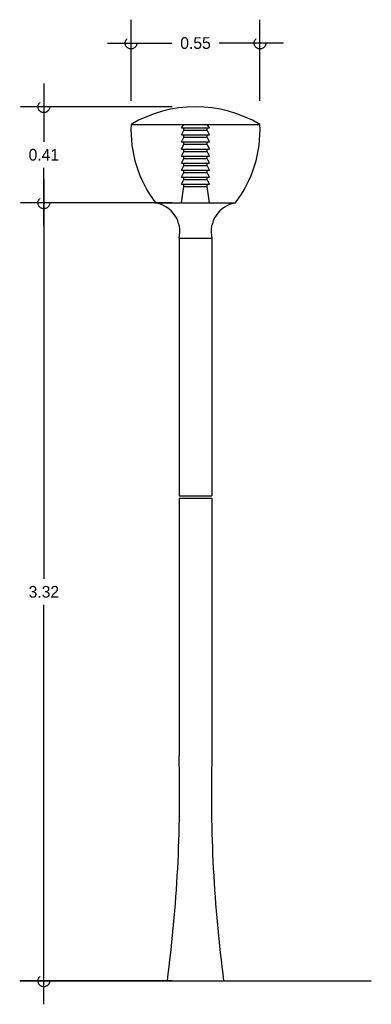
# Model space of a CAD drawing. Header units: centimetres. Extents: x 2 to 3.5, y 1.9 to 6.1.
import ezdxf

# ---------------------------------------------------------------- set-up
doc = ezdxf.new("R2010")
doc.units = ezdxf.units.CM
doc.header["$LTSCALE"] = 0.005
doc.header["$MEASUREMENT"] = 0
doc.linetypes.add('ACAD_ISO04W100', pattern=[30, 24, -3, 0, -3])
doc.layers.add('EJES', color=7, linetype='ACAD_ISO04W100')
doc.dimstyles.get("Standard").update_dxf_attribs({"dimtxt": 0.18, "dimasz": 0.18, "dimexe": 0.18, "dimexo": 0.0625, "dimgap": 0.09, "dimtad": 0, "dimtih": 1, "dimtoh": 1, "dimdec": 4, "dimzin": 0, "dimdsep": 46, "dimtxsty": 'Standard', "dimcen": 0.09, "dimadec": 0, "dimazin": 0, "dimtfac": 1, "dimtdec": 4, "dimtofl": 0, "dimtmove": 0, "dimatfit": 3, "dimfxl": 0, "dimtolj": 1, "dimtzin": 0, "dimarcsym": 0})

# ---------------------------------------------------------------- blocks, each defined once
blk = doc.blocks.new('_Small')
at = {"layer": 'EJES', "color": 0, "lineweight": -2}
blk.add_circle((0, 0), 0.25, dxfattribs=at)
blk = doc.blocks.new('*D3')
at = {"color": 0, "lineweight": -2, "ltscale": 0.005}
for p, q in [((2.475, 5.755), (2.475, 6.1018)), ((3.025, 5.755), (3.025, 6.1018)), ((2.375, 6.0018), (2.6492, 6.0018)), ((3.125, 6.0018), (2.8508, 6.0018))]:
    blk.add_line(p, q, dxfattribs=at)
at = {"layer": 'Defpoints', "color": 0, "ltscale": 0.005}
for p in [(3.025, 6.0018), (2.475, 5.655), (3.025, 5.655)]:
    blk.add_point(p, dxfattribs=at)
at = {"color": 0, "lineweight": -2, "ltscale": 0.005, "xscale": 0.1, "yscale": 0.1, "zscale": 0.1, "rotation": 180}
blk.add_blockref('_Small', (2.475, 6.0018), dxfattribs=at)
at = {"color": 0, "lineweight": -2, "ltscale": 0.005, "xscale": 0.1, "yscale": 0.1, "zscale": 0.1}
blk.add_blockref('_Small', (3.025, 6.0018), dxfattribs=at)
at = {"color": 0, "ltscale": 0.005, "insert": (2.75, 6.0018), "char_height": 0.05, "attachment_point": 5}
blk.add_mtext('\\A1;0.55', dxfattribs=at)
blk = doc.blocks.new('*D2')
at = {"color": 0, "lineweight": -2, "ltscale": 0.005}
for p, q in [((2.103, 5.42), (2.103, 3.715)), ((2.65, 5.32), (2.003, 5.32)), ((2.103, 1.9), (2.103, 3.605)), ((2.65, 2), (2.003, 2))]:
    blk.add_line(p, q, dxfattribs=at)
at = {"layer": 'Defpoints', "color": 0, "ltscale": 0.005}
for p in [(2.75, 5.32), (2.103, 2), (2.75, 2)]:
    blk.add_point(p, dxfattribs=at)
at = {"color": 0, "lineweight": -2, "ltscale": 0.005, "xscale": 0.1, "yscale": 0.1, "zscale": 0.1}
for p, rotation in [((2.103, 5.32), 90), ((2.103, 2), 270)]:
    blk.add_blockref('_Small', p, dxfattribs=dict(at, rotation=rotation))
at = {"color": 0, "ltscale": 0.005, "insert": (2.103, 3.66), "char_height": 0.05, "attachment_point": 5}
blk.add_mtext('\\A1;3.32', dxfattribs=at)
blk = doc.blocks.new('*D1')
at = {"color": 0, "lineweight": -2, "ltscale": 0.005}
for p, q in [((2.103, 5.83), (2.103, 5.58)), ((2.65, 5.73), (2.003, 5.73)), ((2.103, 5.22), (2.103, 5.47)), ((2.65, 5.32), (2.003, 5.32))]:
    blk.add_line(p, q, dxfattribs=at)
at = {"layer": 'Defpoints', "color": 0, "ltscale": 0.005}
for p in [(2.75, 5.73), (2.103, 5.32), (2.75, 5.32)]:
    blk.add_point(p, dxfattribs=at)
at = {"color": 0, "lineweight": -2, "ltscale": 0.005, "xscale": 0.1, "yscale": 0.1, "zscale": 0.1}
for p, rotation in [((2.103, 5.73), 90), ((2.103, 5.32), 270)]:
    blk.add_blockref('_Small', p, dxfattribs=dict(at, rotation=rotation))
at = {"color": 0, "ltscale": 0.005, "insert": (2.103, 5.525), "char_height": 0.05, "attachment_point": 5}
blk.add_mtext('\\A1;0.41', dxfattribs=at)

msp = doc.modelspace()

# ---------------------------------------------------------------- linework, layer by layer
at = {"ltscale": 0.005}
for p, q in [((2.475, 5.655), (3.025, 5.655)), ((2.69, 5.64), (2.7, 5.655)), ((2.69, 5.64), (2.81, 5.64)), ((2.7, 5.63), (2.7, 5.64)), ((2.81, 5.64), (2.8, 5.655)), ((2.8, 5.63), (2.8, 5.64)), ((2.69, 5.61), (2.7, 5.63)), ((2.69, 5.61), (2.81, 5.61)), ((2.69, 5.58), (2.7, 5.6)), ((2.7, 5.63), (2.8, 5.63)), ((2.7, 5.6), (2.7, 5.61)), ((2.7, 5.6), (2.8, 5.6)), ((2.81, 5.61), (2.8, 5.63)), ((2.8, 5.6), (2.8, 5.61)), ((2.81, 5.58), (2.8, 5.6)), ((2.69, 5.58), (2.81, 5.58)), ((2.69, 5.55), (2.7, 5.57)), ((2.69, 5.55), (2.81, 5.55)), ((2.7, 5.57), (2.7, 5.58)), ((2.7, 5.57), (2.8, 5.57)), ((2.7, 5.54), (2.7, 5.55)), ((2.8, 5.57), (2.8, 5.58)), ((2.81, 5.55), (2.8, 5.57)), ((2.8, 5.54), (2.8, 5.55)), ((2.69, 5.52), (2.7, 5.54)), ((2.69, 5.52), (2.81, 5.52)), ((2.69, 5.49), (2.7, 5.51)), ((2.7, 5.54), (2.8, 5.54)), ((2.7, 5.51), (2.7, 5.52)), ((2.7, 5.51), (2.8, 5.51)), ((2.81, 5.52), (2.8, 5.54)), ((2.8, 5.51), (2.8, 5.52)), ((2.81, 5.49), (2.8, 5.51)), ((2.69, 5.49), (2.81, 5.49)), ((2.69, 5.46), (2.7, 5.48)), ((2.7, 5.48), (2.7, 5.49)), ((2.7, 5.48), (2.8, 5.48)), ((2.8, 5.48), (2.8, 5.49)), ((2.81, 5.46), (2.8, 5.48)), ((2.69, 5.46), (2.81, 5.46)), ((2.69, 5.43), (2.7, 5.45)), ((2.69, 5.43), (2.81, 5.43)), ((2.7, 5.45), (2.7, 5.46)), ((2.7, 5.45), (2.8, 5.45)), ((2.7, 5.42), (2.7, 5.43)), ((2.8, 5.45), (2.8, 5.46)), ((2.81, 5.43), (2.8, 5.45)), ((2.8, 5.42), (2.8, 5.43)), ((2.69, 5.4), (2.7, 5.42)), ((2.69, 5.4), (2.81, 5.4)), ((2.69, 5.32), (2.7, 5.39)), ((2.7, 5.42), (2.8, 5.42)), ((2.7, 5.39), (2.7, 5.4)), ((2.7, 5.39), (2.8, 5.39)), ((2.81, 5.4), (2.8, 5.42)), ((2.8, 5.39), (2.8, 5.4)), ((2.81, 5.32), (2.8, 5.39)), ((2.58, 5.32), (2.92, 5.32)), ((2.68, 5.17), (2.68, 4.07)), ((2.68, 5.17), (2.82, 5.17)), ((2.82, 5.17), (2.82, 4.07)), ((2.68, 4.07), (2.82, 4.07)), ((2.68, 4.06), (2.68, 2.96)), ((2.68, 4.06), (2.82, 4.06)), ((2.82, 4.06), (2.82, 2.96)), ((2, 2), (3.5, 2))]:
    msp.add_line(p, q, dxfattribs=at)
for centre, radius, start, end in [((2.75, 5.1883), 0.5417, 59.4898, 120.5102), ((2.9883, 5.6319), 0.5138, 177.425, 217.3804), ((2.5117, 5.6319), 0.5138, 322.6196, 2.575), ((2.559, 5.1977), 0.1241, 347.1052, 80.2749), ((2.941, 5.1977), 0.1241, 99.7251, 192.8948), ((-3.4246, 2.7966), 6.1068, 352.50426, 1.53282), ((8.9246, 2.7966), 6.1068, 178.46718, 187.49574)]:
    msp.add_arc(centre, radius, start, end, dxfattribs=at)

# ---------------------------------------------------------------- dimensions: what is measured, and where the dimension line sits
dim = msp.add_linear_dim(base=(3.025, 6.0018), p1=(2.475, 5.655), p2=(3.025, 5.655), dimstyle='Standard', override={"dimtxt": 0.05, "dimasz": 0.1, "dimexe": 0.1, "dimexo": 0.1, "dimgap": 0.03, "dimdec": 2, "dimblk": 'Small', "dimdle": 0.1, "dimtdec": 2}, dxfattribs=at)
dim.commit()
dim.dimension.update_dxf_attribs({"geometry": '*D3', "text_midpoint": (2.75, 6.0018)})
for base, p1, p2, override, picture, middle in [((2.103, 5.32), (2.75, 5.73), (2.75, 5.32), {"dimtxt": 0.05, "dimasz": 0.1, "dimexe": 0.1, "dimexo": 0.1, "dimgap": 0.03, "dimdec": 2, "dimblk": 'Small', "dimdle": 0.1, "dimtdec": 2}, '*D1', (2.103, 5.525)), ((2.103, 2), (2.75, 5.32), (2.75, 2), {"dimtxt": 0.05, "dimasz": 0.1, "dimexe": 0.1, "dimexo": 0.1, "dimgap": 0.03, "dimdec": 2, "dimblk": 'Small', "dimdle": 0.1, "dimtdec": 2, "dimtmove": 1}, '*D2', (2.103, 3.66))]:
    dim = msp.add_linear_dim(base=base, p1=p1, p2=p2, angle=90, dimstyle='Standard', override=override, dxfattribs=at)
    dim.commit()
    dim.dimension.update_dxf_attribs({"geometry": picture, "text_midpoint": middle})

doc.saveas('drawing.dxf')
